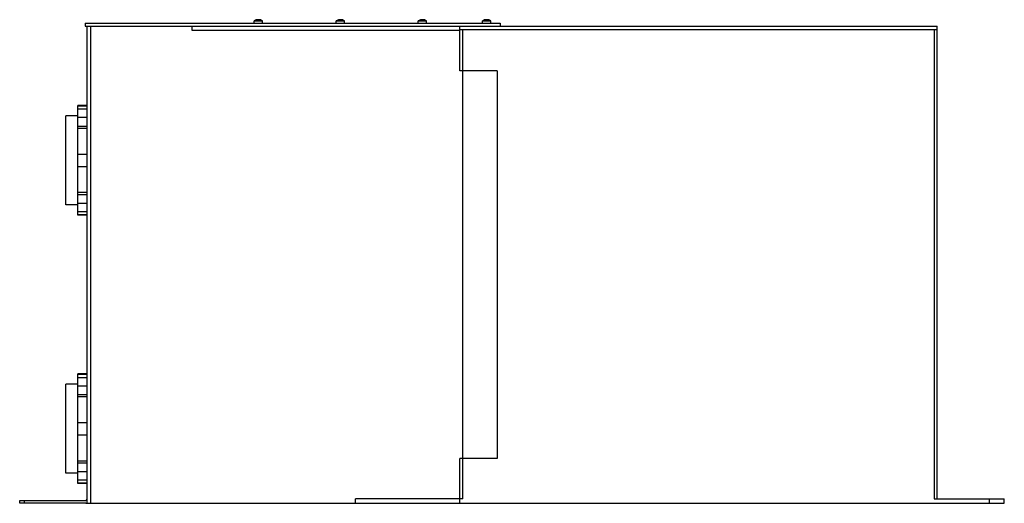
# Model space of a CAD drawing. Header units: millimetres. Extents: x 91 to 751, y 423 to 747.
import ezdxf

# ---------------------------------------------------------------- set-up
doc = ezdxf.new("R2010")
doc.units = ezdxf.units.MM
doc.header["$LTSCALE"] = 76.577681
doc.layers.get('0').update_dxf_attribs({"linetype": 'CONTINUOUS'})

msp = doc.modelspace()

# ---------------------------------------------------------------- linework, layer by layer
at = {"color": 7, "linetype": 'Continuous'}
for p, q in [((248.27, 745.04), (248.27, 746.59)), ((248.27, 746.59), (253.87, 746.59)), ((249.69, 747.24), (249.69, 747.25)), ((250.77, 747.24), (250.77, 747.4)), ((251.37, 747.4), (251.37, 747.24)), ((252.46, 747.25), (252.46, 747.24)), ((253.87, 745.04), (253.87, 746.59)), ((303.27, 745.04), (303.27, 746.59)), ((303.27, 746.59), (308.87, 746.59)), ((304.69, 747.24), (304.69, 747.25)), ((305.77, 747.24), (305.77, 747.4)), ((306.37, 747.4), (306.37, 747.24)), ((307.46, 747.25), (307.46, 747.24)), ((308.87, 745.04), (308.87, 746.59)), ((358.27, 745.04), (358.27, 746.59)), ((358.27, 746.59), (363.87, 746.59)), ((359.69, 747.24), (359.69, 747.25)), ((360.77, 747.24), (360.77, 747.4)), ((361.37, 747.4), (361.37, 747.24)), ((362.46, 747.25), (362.46, 747.24)), ((363.87, 745.04), (363.87, 746.59)), ((401.27, 745.04), (401.27, 746.59)), ((401.27, 746.59), (406.87, 746.59)), ((402.69, 747.24), (402.69, 747.25)), ((403.77, 747.24), (403.77, 747.4)), ((404.37, 747.4), (404.37, 747.24)), ((405.46, 747.25), (405.46, 747.24)), ((406.87, 745.04), (406.87, 746.59)), ((135.07, 745.04), (135.07, 743.04)), ((135.07, 745.04), (413.07, 745.04)), ((135.07, 743.04), (706.07, 743.04)), ((136.07, 743.04), (136.07, 423.04)), ((138.81, 423.04), (138.81, 743.04)), ((206.57, 743.04), (206.57, 740.31)), ((206.57, 740.31), (386.07, 740.31)), ((386.07, 713.04), (386.07, 743.04)), ((386.07, 740.94), (388.17, 740.94)), ((388.17, 426.04), (388.17, 740.94)), ((388.17, 740.94), (703.97, 740.94)), ((413.07, 745.04), (413.07, 743.04)), ((703.97, 740.94), (703.97, 426.04)), ((703.98, 740.94), (706.07, 740.94)), ((706.07, 738.84), (706.07, 743.04)), ((706.07, 428.14), (706.07, 738.84)), ((411.07, 713.04), (386.07, 713.04)), ((411.07, 713.04), (411.07, 453.04)), ((130.07, 616.29), (130.07, 689.79)), ((136.07, 689.79), (130.07, 689.79)), ((130.07, 689.58), (136.07, 689.58)), ((136.07, 687.31), (130.07, 687.31)), ((122.07, 623.19), (122.07, 682.89)), ((130.07, 682.89), (122.07, 682.89)), ((136.07, 681.7), (130.07, 681.7)), ((130.07, 676.05), (136.07, 676.05)), ((136.07, 674.45), (130.07, 674.45)), ((136.07, 657.04), (130.07, 657.04)), ((130.07, 649.04), (136.07, 649.04)), ((130.07, 631.64), (136.07, 631.64)), ((136.07, 630.04), (130.07, 630.04)), ((130.07, 623.19), (122.07, 623.19)), ((130.07, 624.38), (136.07, 624.38)), ((130.07, 618.78), (136.07, 618.78)), ((136.07, 616.51), (130.07, 616.51)), ((136.07, 616.29), (130.07, 616.29)), ((130.07, 436.29), (130.07, 509.79)), ((136.07, 509.79), (130.07, 509.79)), ((130.07, 509.58), (136.07, 509.58)), ((122.07, 443.19), (122.07, 502.89)), ((130.07, 502.89), (122.07, 502.89)), ((136.07, 507.31), (130.07, 507.31)), ((136.07, 501.7), (130.07, 501.7)), ((130.07, 496.05), (136.07, 496.05)), ((136.07, 494.45), (130.07, 494.45)), ((136.07, 477.04), (130.07, 477.04)), ((130.07, 469.04), (136.07, 469.04)), ((130.07, 451.64), (136.07, 451.64)), ((136.07, 450.04), (130.07, 450.04)), ((411.07, 453.04), (386.07, 453.04)), ((386.07, 423.04), (386.07, 453.04)), ((130.07, 443.19), (122.07, 443.19)), ((130.07, 444.38), (136.07, 444.38)), ((130.07, 438.78), (136.07, 438.78)), ((136.07, 436.51), (130.07, 436.51)), ((136.07, 436.29), (130.07, 436.29)), ((91.07, 423.04), (91.07, 425.04)), ((91.07, 425.04), (135.34, 425.04)), ((135.34, 423.04), (91.07, 423.04)), ((94.07, 425.04), (94.07, 423.04)), ((136.07, 423.04), (751.07, 423.04)), ((388.17, 426.04), (316.07, 426.04)), ((316.07, 423.04), (316.07, 426.04)), ((703.97, 426.04), (751.07, 426.04)), ((706.07, 426.04), (706.07, 428.14)), ((741.07, 423.04), (741.07, 426.04)), ((751.07, 423.04), (751.07, 426.04))]:
    msp.add_line(p, q, dxfattribs=at)
for centre, radius, start, end in [((251.07, 742.44), 5, 106.10211, 124.0558), ((251.07, 742.44), 4.99, 96.9046, 106.07652), ((251.07, 741.64), 5.61, 86.93231, 93.06769), ((251.07, 742.44), 4.99, 73.92348, 83.0954), ((251.07, 742.44), 5, 55.9442, 73.89789), ((306.07, 742.44), 5, 106.10211, 124.0558), ((306.07, 742.44), 4.99, 96.9046, 106.07652), ((306.07, 741.64), 5.61, 86.93231, 93.06769), ((306.07, 742.44), 4.99, 73.92348, 83.0954), ((306.07, 742.44), 5, 55.9442, 73.89789), ((361.07, 742.44), 5, 106.10211, 124.0558), ((361.07, 742.44), 4.99, 96.9046, 106.07652), ((361.07, 741.64), 5.61, 86.93231, 93.06769), ((361.07, 742.44), 4.99, 73.92348, 83.0954), ((361.07, 742.44), 5, 55.9442, 73.89789), ((404.07, 742.44), 5, 106.10211, 124.0558), ((404.07, 742.44), 4.99, 96.9046, 106.07652), ((404.07, 741.64), 5.61, 86.93231, 93.06769), ((404.07, 742.44), 4.99, 73.92348, 83.0954), ((404.07, 742.44), 5, 55.9442, 73.89789), ((135.34, 425.78), 0.737, 270, 360), ((135.34, 425.78), 2.74, 270, 285.61465)]:
    msp.add_arc(centre, radius, start, end, dxfattribs=at)
for points, knots in [([(250.63, 747.41), (250.61, 747.41), (250.56, 747.41), (250.51, 747.4), (250.47, 747.4)], [0, 0, 0, 0, 0.234574, 1, 1, 1, 1]), ([(250.69, 747.41), (250.68, 747.41), (250.66, 747.41), (250.64, 747.41), (250.63, 747.41)], [0, 0, 0, 0, 0.230706, 1, 1, 1, 1]), ([(250.73, 747.41), (250.73, 747.41), (250.72, 747.41), (250.7, 747.41), (250.69, 747.41)], [0, 0, 0, 0, 0.21793, 1, 1, 1, 1]), ([(250.77, 747.4), (250.77, 747.4), (250.76, 747.41), (250.74, 747.41), (250.73, 747.41)], [0, 0, 0, 0, 0.299847, 1, 1, 1, 1]), ([(251.42, 747.41), (251.41, 747.41), (251.39, 747.41), (251.37, 747.4), (251.37, 747.4)], [0, 0, 0, 0, 0.700153, 1, 1, 1, 1]), ([(251.46, 747.41), (251.46, 747.41), (251.44, 747.41), (251.43, 747.41), (251.42, 747.41)], [0, 0, 0, 0, 0.281162, 1, 1, 1, 1]), ([(251.52, 747.41), (251.52, 747.41), (251.5, 747.41), (251.48, 747.41), (251.46, 747.41)], [0, 0, 0, 0, 0.268225, 1, 1, 1, 1]), ([(251.67, 747.4), (251.66, 747.4), (251.61, 747.41), (251.56, 747.41), (251.52, 747.41)], [0, 0, 0, 0, 0.260806, 1, 1, 1, 1]), ([(305.63, 747.41), (305.61, 747.41), (305.56, 747.41), (305.51, 747.4), (305.47, 747.4)], [0, 0, 0, 0, 0.234574, 1, 1, 1, 1]), ([(305.69, 747.41), (305.68, 747.41), (305.66, 747.41), (305.64, 747.41), (305.63, 747.41)], [0, 0, 0, 0, 0.230706, 1, 1, 1, 1]), ([(305.73, 747.41), (305.73, 747.41), (305.72, 747.41), (305.7, 747.41), (305.69, 747.41)], [0, 0, 0, 0, 0.21793, 1, 1, 1, 1]), ([(305.77, 747.4), (305.77, 747.4), (305.76, 747.41), (305.74, 747.41), (305.73, 747.41)], [0, 0, 0, 0, 0.299847, 1, 1, 1, 1]), ([(306.42, 747.41), (306.41, 747.41), (306.39, 747.41), (306.37, 747.4), (306.37, 747.4)], [0, 0, 0, 0, 0.700153, 1, 1, 1, 1]), ([(306.46, 747.41), (306.46, 747.41), (306.44, 747.41), (306.43, 747.41), (306.42, 747.41)], [0, 0, 0, 0, 0.281162, 1, 1, 1, 1]), ([(306.52, 747.41), (306.52, 747.41), (306.5, 747.41), (306.48, 747.41), (306.46, 747.41)], [0, 0, 0, 0, 0.268225, 1, 1, 1, 1]), ([(306.67, 747.4), (306.66, 747.4), (306.61, 747.41), (306.56, 747.41), (306.52, 747.41)], [0, 0, 0, 0, 0.260806, 1, 1, 1, 1]), ([(360.63, 747.41), (360.61, 747.41), (360.56, 747.41), (360.51, 747.4), (360.47, 747.4)], [0, 0, 0, 0, 0.234574, 1, 1, 1, 1]), ([(360.69, 747.41), (360.68, 747.41), (360.66, 747.41), (360.64, 747.41), (360.63, 747.41)], [0, 0, 0, 0, 0.230706, 1, 1, 1, 1]), ([(360.73, 747.41), (360.73, 747.41), (360.72, 747.41), (360.7, 747.41), (360.69, 747.41)], [0, 0, 0, 0, 0.21793, 1, 1, 1, 1]), ([(360.77, 747.4), (360.77, 747.4), (360.76, 747.41), (360.74, 747.41), (360.73, 747.41)], [0, 0, 0, 0, 0.299847, 1, 1, 1, 1]), ([(361.42, 747.41), (361.41, 747.41), (361.39, 747.41), (361.37, 747.4), (361.37, 747.4)], [0, 0, 0, 0, 0.700153, 1, 1, 1, 1]), ([(361.46, 747.41), (361.46, 747.41), (361.44, 747.41), (361.43, 747.41), (361.42, 747.41)], [0, 0, 0, 0, 0.281162, 1, 1, 1, 1]), ([(361.52, 747.41), (361.52, 747.41), (361.5, 747.41), (361.48, 747.41), (361.46, 747.41)], [0, 0, 0, 0, 0.268225, 1, 1, 1, 1]), ([(361.67, 747.4), (361.66, 747.4), (361.61, 747.41), (361.56, 747.41), (361.52, 747.41)], [0, 0, 0, 0, 0.260806, 1, 1, 1, 1]), ([(403.63, 747.41), (403.61, 747.41), (403.56, 747.41), (403.51, 747.4), (403.47, 747.4)], [0, 0, 0, 0, 0.234574, 1, 1, 1, 1]), ([(403.69, 747.41), (403.68, 747.41), (403.66, 747.41), (403.64, 747.41), (403.63, 747.41)], [0, 0, 0, 0, 0.230706, 1, 1, 1, 1]), ([(403.73, 747.41), (403.73, 747.41), (403.72, 747.41), (403.7, 747.41), (403.69, 747.41)], [0, 0, 0, 0, 0.21793, 1, 1, 1, 1]), ([(403.77, 747.4), (403.77, 747.4), (403.76, 747.41), (403.74, 747.41), (403.73, 747.41)], [0, 0, 0, 0, 0.299847, 1, 1, 1, 1]), ([(404.42, 747.41), (404.41, 747.41), (404.39, 747.41), (404.37, 747.4), (404.37, 747.4)], [0, 0, 0, 0, 0.700153, 1, 1, 1, 1]), ([(404.46, 747.41), (404.46, 747.41), (404.44, 747.41), (404.43, 747.41), (404.42, 747.41)], [0, 0, 0, 0, 0.281162, 1, 1, 1, 1]), ([(404.52, 747.41), (404.52, 747.41), (404.5, 747.41), (404.48, 747.41), (404.46, 747.41)], [0, 0, 0, 0, 0.268225, 1, 1, 1, 1]), ([(404.67, 747.4), (404.66, 747.4), (404.61, 747.41), (404.56, 747.41), (404.52, 747.41)], [0, 0, 0, 0, 0.260806, 1, 1, 1, 1])]:
    msp.add_open_spline(points, degree=3, knots=knots, dxfattribs=at)

doc.saveas('drawing.dxf')
